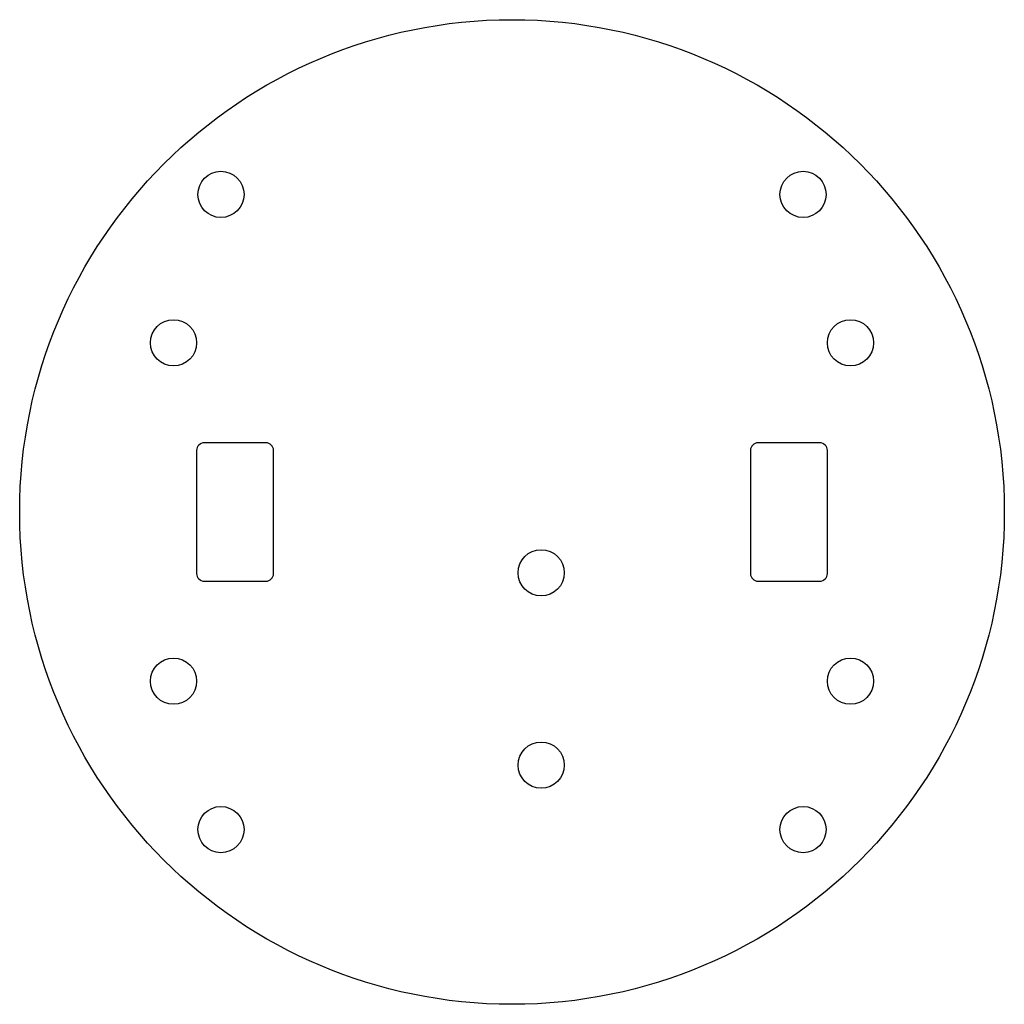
# Model space of a CAD drawing. Header units: millimetres. Extents: x -32 to 32, y -32 to 32.
import ezdxf

# ---------------------------------------------------------------- set-up
doc = ezdxf.new("R2010")
doc.units = ezdxf.units.MM

msp = doc.modelspace()

# ---------------------------------------------------------------- linework, layer by layer
at = {"color": 7, "linetype": 'Continuous', "lineweight": 25}
for p, q in [((-16, 4.5), (-20, 4.5)), ((20, 4.5), (16, 4.5)), ((-20.5, 4), (-20.5, -4)), ((-15.5, -4), (-15.5, 4)), ((15.5, 4), (15.5, -4)), ((20.5, -4), (20.5, 4)), ((-20, -4.5), (-16, -4.5)), ((16, -4.5), (20, -4.5))]:
    msp.add_line(p, q, dxfattribs=at)
for centre, radius in [((0, 0), 32), ((-18.917, 20.644), 1.5), ((18.917, 20.644), 1.5), ((-22, 11), 1.5), ((22, 11), 1.5), ((1.9, -3.95), 1.5), ((-22, -11), 1.5), ((22, -11), 1.5), ((1.9, -16.45), 1.5), ((-18.917, -20.644), 1.5), ((18.917, -20.644), 1.5)]:
    msp.add_circle(centre, radius, dxfattribs=at)
for centre, start, end in [((-20, 4), 90, 180), ((-16, 4), 0, 90), ((16, 4), 90, 180), ((20, 4), 0, 90), ((-20, -4), 180, 270), ((-16, -4), 270, 0), ((16, -4), 180, 270), ((20, -4), 270, 0)]:
    msp.add_arc(centre, 0.5, start, end, dxfattribs=at)

doc.saveas('drawing.dxf')
